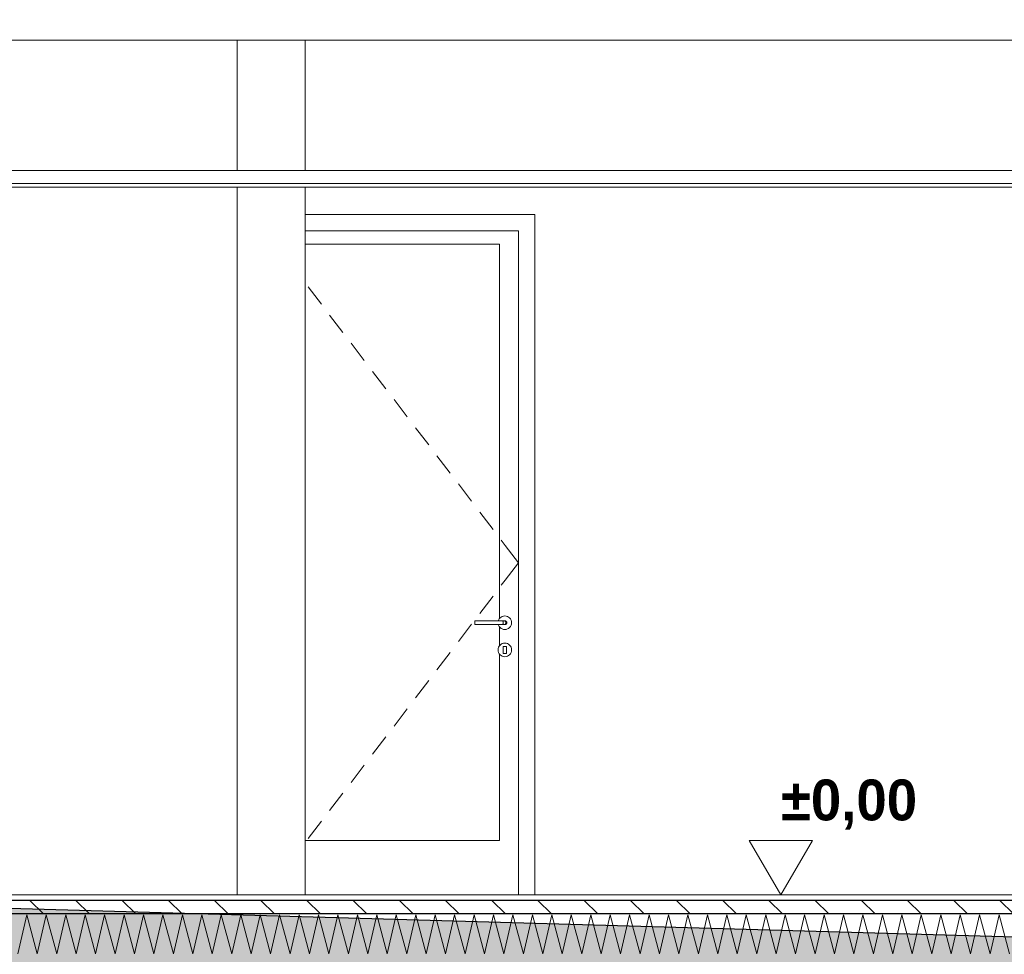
# Model space of a CAD drawing. Header units: millimetres. Extents: x -4481 to 79246, y -53000 to 18468.
# Tile 64 of 79: x 47331 to 50948, y -218 to 3215. Entities that reach past the tile are written whole.
import ezdxf

# ---------------------------------------------------------------- set-up
doc = ezdxf.new("R2010")
doc.units = ezdxf.units.MM
doc.header["$MEASUREMENT"] = 0
for name, color, linetype in [('Nouveau_0', 7, 'Continuous'), ('Nouveau_2D - Cotations pour 100ème', 7, 'Continuous'), ('Nouveau__ DÉBLAIS REMBLAIS', 7, 'Continuous'), ('Nouveau__Constr - Poutres', 7, 'Continuous'), ('Nouveau__Plafonds', 7, 'Continuous'), ('Nouveau__Sols - Dalles', 7, 'Continuous'), ('Nouveau_Portes Archicad', 7, 'Continuous'), ('Terrain - original', 7, 'Continuous')]:
    doc.layers.add(name, color=color, linetype=linetype)
doc.styles.add('STYLE_GENERE_1', font='GOTHIC.TTF')
doc.styles.add('STYLE_GENERE_2', font='arial.ttf')
doc.linetypes.add('_TN', pattern='A,0,[2,PROJET COUPE BB1.Shx,S=63.492063,R=0,X=0,Y=0],-8000,0', length=8000)
doc.dimstyles.new('STYLE_GENERE__10', dxfattribs={"dimtxt": 175, "dimasz": 95, "dimexe": 0.18, "dimexo": 30247.210424, "dimgap": 0, "dimtad": 1, "dimlfac": 0.001, "dimzin": 0, "dimdsep": 46, "dimtxsty": 'STYLE_GENERE_2', "dimblk": 'ARROWHEAD_6', "dimblk1": 'ARROWHEAD_6', "dimblk2": 'ARROWHEAD_6', "dimcen": 0.09, "dimclrd": 1, "dimclre": 1, "dimclrt": 1, "dimazin": 0, "dimtfac": 1, "dimtdec": 4, "dimtmove": 0, "dimatfit": 3, "dimfxl": 0, "dimtolj": 1, "dimtzin": 0, "dimarcsym": 0})
doc.dimstyles.new('STYLE_GENERE__5', dxfattribs={"dimtxt": 150, "dimasz": 95, "dimexe": 0.18, "dimexo": 21959.829925, "dimgap": 0, "dimtad": 1, "dimlfac": 0.001, "dimzin": 0, "dimdsep": 46, "dimtxsty": 'STYLE_GENERE_2', "dimblk": 'ARROWHEAD_6', "dimblk1": 'ARROWHEAD_6', "dimblk2": 'ARROWHEAD_6', "dimcen": 0.09, "dimclrd": 7, "dimclre": 7, "dimclrt": 7, "dimazin": 0, "dimtfac": 1, "dimtdec": 4, "dimtmove": 0, "dimatfit": 3, "dimfxl": 0, "dimtolj": 1, "dimtzin": 0, "dimarcsym": 0})
doc.dimstyles.new('STYLE_GENERE__7', dxfattribs={"dimtxt": 150, "dimasz": 95, "dimexe": 0.18, "dimexo": 28568.917041, "dimgap": 0, "dimtad": 1, "dimlfac": 0.001, "dimzin": 0, "dimdsep": 46, "dimtxsty": 'STYLE_GENERE_2', "dimblk": 'ARROWHEAD_6', "dimblk1": 'ARROWHEAD_6', "dimblk2": 'ARROWHEAD_6', "dimcen": 0.09, "dimclrd": 7, "dimclre": 7, "dimclrt": 7, "dimazin": 0, "dimtfac": 1, "dimtdec": 4, "dimtmove": 0, "dimatfit": 3, "dimfxl": 0, "dimtolj": 1, "dimtzin": 0, "dimarcsym": 0})

# ---------------------------------------------------------------- blocks, each defined once
blk = doc.blocks.new('Élément de coupe_35')
at = {"layer": 'Nouveau_0', "color": 7, "linetype": 'Continuous', "lineweight": 13}
for p, q in [((48129.3, 2661), (48129.3, 3140)), ((48379.3, 2661), (48379.3, 3140)), ((48129.3, 0), (48129.3, 2600)), ((48379.3, 0), (48379.3, 2600))]:
    blk.add_line(p, q, dxfattribs=at)
blk = doc.blocks.new('*X59')
at = {"layer": 'Nouveau__Sols - Dalles', "color": 250, "linetype": 'Continuous', "lineweight": 5}
for p, q in [((47324, -216.4), (47357.1, -73.6)), ((47357.1, -73.6), (47395.4, -216.4)), ((47395.4, -216.4), (47428.6, -73.6)), ((47428.6, -73.6), (47466.8, -216.4)), ((47466.8, -216.4), (47500, -73.6)), ((47500, -73.6), (47538.3, -216.4)), ((47538.3, -216.4), (47571.4, -73.6)), ((47571.4, -73.6), (47609.7, -216.4)), ((47609.7, -216.4), (47642.9, -73.6)), ((47642.9, -73.6), (47681.1, -216.4)), ((47681.1, -216.4), (47714.3, -73.6)), ((47714.3, -73.6), (47752.5, -216.4)), ((47752.5, -216.4), (47785.7, -73.6)), ((47785.7, -73.6), (47824, -216.4)), ((47824, -216.4), (47857.1, -73.6)), ((47857.1, -73.6), (47895.4, -216.4)), ((47895.4, -216.4), (47928.6, -73.6)), ((47928.6, -73.6), (47966.8, -216.4)), ((47966.8, -216.4), (48000, -73.6)), ((48000, -73.6), (48038.3, -216.4)), ((48038.3, -216.4), (48071.4, -73.6)), ((48071.4, -73.6), (48109.7, -216.4)), ((48109.7, -216.4), (48142.9, -73.6)), ((48142.9, -73.6), (48181.1, -216.4)), ((48181.1, -216.4), (48214.3, -73.6)), ((48214.3, -73.6), (48252.5, -216.4)), ((48252.5, -216.4), (48285.7, -73.6)), ((48285.7, -73.6), (48324, -216.4)), ((48324, -216.4), (48357.1, -73.6)), ((48357.1, -73.6), (48395.4, -216.4)), ((48395.4, -216.4), (48428.6, -73.6)), ((48428.6, -73.6), (48466.8, -216.4)), ((48466.8, -216.4), (48500, -73.6)), ((48500, -73.6), (48538.3, -216.4)), ((48538.3, -216.4), (48571.4, -73.6)), ((48571.4, -73.6), (48609.7, -216.4)), ((48609.7, -216.4), (48642.9, -73.6)), ((48642.9, -73.6), (48681.1, -216.4)), ((48681.1, -216.4), (48714.3, -73.6)), ((48714.3, -73.6), (48752.5, -216.4)), ((48752.5, -216.4), (48785.7, -73.6)), ((48785.7, -73.6), (48824, -216.4)), ((48824, -216.4), (48857.1, -73.6)), ((48857.1, -73.6), (48895.4, -216.4)), ((48895.4, -216.4), (48928.6, -73.6)), ((48928.6, -73.6), (48966.8, -216.4)), ((48966.8, -216.4), (49000, -73.6)), ((49000, -73.6), (49038.3, -216.4)), ((49038.3, -216.4), (49071.4, -73.6)), ((49071.4, -73.6), (49109.7, -216.4)), ((49109.7, -216.4), (49142.9, -73.6)), ((49142.9, -73.6), (49181.1, -216.4)), ((49181.1, -216.4), (49214.3, -73.6)), ((49214.3, -73.6), (49252.5, -216.4)), ((49252.5, -216.4), (49285.7, -73.6)), ((49285.7, -73.6), (49324, -216.4)), ((49324, -216.4), (49357.1, -73.6)), ((49357.1, -73.6), (49395.4, -216.4)), ((49395.4, -216.4), (49428.6, -73.6)), ((49428.6, -73.6), (49466.8, -216.4)), ((49466.8, -216.4), (49500, -73.6)), ((49500, -73.6), (49538.3, -216.4)), ((49538.3, -216.4), (49571.4, -73.6)), ((49571.4, -73.6), (49609.7, -216.4)), ((49609.7, -216.4), (49642.9, -73.6)), ((49642.9, -73.6), (49681.1, -216.4)), ((49681.1, -216.4), (49714.3, -73.6)), ((49714.3, -73.6), (49752.5, -216.4)), ((49752.5, -216.4), (49785.7, -73.6)), ((49785.7, -73.6), (49824, -216.4)), ((49824, -216.4), (49857.1, -73.6)), ((49857.1, -73.6), (49895.4, -216.4)), ((49895.4, -216.4), (49928.6, -73.6)), ((49928.6, -73.6), (49966.8, -216.4)), ((49966.8, -216.4), (50000, -73.6)), ((50000, -73.6), (50038.3, -216.4)), ((50038.3, -216.4), (50071.4, -73.6)), ((50071.4, -73.6), (50109.7, -216.4)), ((50109.7, -216.4), (50142.9, -73.6)), ((50142.9, -73.6), (50181.1, -216.4)), ((50181.1, -216.4), (50214.3, -73.6)), ((50214.3, -73.6), (50252.5, -216.4)), ((50252.5, -216.4), (50285.7, -73.6)), ((50285.7, -73.6), (50324, -216.4)), ((50324, -216.4), (50357.1, -73.6)), ((50357.1, -73.6), (50395.4, -216.4)), ((50395.4, -216.4), (50428.6, -73.6)), ((50428.6, -73.6), (50466.8, -216.4)), ((50466.8, -216.4), (50500, -73.6)), ((50500, -73.6), (50538.3, -216.4)), ((50538.3, -216.4), (50571.4, -73.6)), ((50571.4, -73.6), (50609.7, -216.4)), ((50609.7, -216.4), (50642.9, -73.6)), ((50642.9, -73.6), (50681.1, -216.4)), ((50681.1, -216.4), (50714.3, -73.6)), ((50714.3, -73.6), (50752.5, -216.4)), ((50752.5, -216.4), (50785.7, -73.6)), ((50785.7, -73.6), (50824, -216.4)), ((50824, -216.4), (50857.1, -73.6)), ((50857.1, -73.6), (50895.4, -216.4)), ((50895.4, -216.4), (50928.6, -73.6)), ((50928.6, -73.6), (50966.8, -216.4))]:
    blk.add_line(p, q, dxfattribs=at)
blk = doc.blocks.new('Élément de coupe_51')
at = {"layer": 'Nouveau__Sols - Dalles', "linetype": 'Continuous', "lineweight": 5}
h = blk.add_hatch(dxfattribs=at)
h.set_pattern_fill('__MAÇONNERIE', style=0, pattern_type=2)
h.set_pattern_definition([(135, (0, 0), (84.85281, 84.85281), [])])
h.paths.add_polyline_path([(59978, -20), (24922, -20), (24922, -70), (59978, -70)])
at = {"layer": 'Nouveau__Sols - Dalles', "color": 7, "linetype": 'Continuous', "lineweight": 5}
blk.add_line((54107, 0), (44943, 0), dxfattribs=at)
at = {"layer": 'Nouveau__Sols - Dalles', "color": 7, "linetype": 'Continuous', "lineweight": 30}
for p, q in [((59978, -20), (24922, -20)), ((59978, -70), (24922, -70))]:
    blk.add_line(p, q, dxfattribs=at)
at = {"layer": 'Nouveau__Sols - Dalles', "lineweight": 0}
blk.add_blockref('*X59', (0, 0), dxfattribs=at)
blk = doc.blocks.new('Élément de coupe_79')
at = {"layer": 'Nouveau_Portes Archicad', "color": 7, "linetype": 'Continuous', "lineweight": 13}
for p, q in [((48379.3, 2500), (49223, 2500)), ((49223, 2500), (49223, 2440)), ((49163, 2440), (48379.3, 2440)), ((49163, 0), (49163, 2440)), ((49223, 2440), (49223, 0)), ((48379.3, 2390), (49093, 2390)), ((49093, 2390), (49093, 1014.8)), ((48390.6, 2233.2), (48439.1, 2169.6)), ((48469.4, 2129.8), (48517.9, 2066.2)), ((48548.2, 2026.5), (48596.7, 1962.8)), ((48627.1, 1923.1), (48675.6, 1859.4)), ((48705.9, 1819.7), (48754.4, 1756.1)), ((48784.7, 1716.3), (48833.2, 1652.7)), ((48863.5, 1612.9), (48912, 1549.3)), ((48942.3, 1509.5), (48990.8, 1445.9)), ((49021.1, 1406.1), (49069.6, 1342.5)), ((49099.9, 1302.7), (49114.5, 1283.6)), ((49114.5, 1283.6), (49163, 1220)), ((49114.5, 1156.4), (49163, 1220)), ((49099.9, 1137.3), (49114.5, 1156.4)), ((49021.1, 1033.9), (49069.6, 1097.5)), ((49089.9, 1009.6), (49092.2, 1013.9)), ((49092.2, 1013.9), (49095.3, 1017.7)), ((49095.3, 1017.7), (49099.1, 1020.8)), ((49099.1, 1020.8), (49103.4, 1023.1)), ((49103.4, 1023.1), (49108.1, 1024.5)), ((49108.1, 1024.5), (49113, 1025)), ((49113, 1025), (49117.9, 1024.5)), ((49117.9, 1024.5), (49122.6, 1023.1)), ((49122.6, 1023.1), (49126.9, 1020.8)), ((49126.9, 1020.8), (49130.7, 1017.7)), ((49130.7, 1017.7), (49133.8, 1013.9)), ((49133.8, 1013.9), (49136.1, 1009.6)), ((48942.3, 930.5), (48990.8, 994.1)), ((49094, 1007), (49003, 1007)), ((49003, 1006.9), (49003, 1006.5)), ((49003, 1006.5), (49003, 1005.8)), ((49003, 1005.8), (49003, 1004.9)), ((49003, 1004.9), (49003, 1003.9)), ((49003, 1003.9), (49003, 1002.7)), ((49003, 1002.7), (49003, 1001.4)), ((49003, 1001.4), (49003, 1000)), ((49003, 1000), (49003, 998.6)), ((49003, 998.6), (49003, 997.3)), ((49003, 997.3), (49003, 996.1)), ((49003, 996.1), (49003, 995.1)), ((49003, 995.1), (49003, 994.2)), ((49003, 994.2), (49003, 993.5)), ((49003, 993.5), (49003, 993.1)), ((49094, 993), (49003, 993)), ((49089.1, 1007), (49089.9, 1009.6)), ((49089.9, 990.4), (49089.1, 993)), ((49092.2, 986.1), (49089.9, 990.4)), ((49095.3, 982.3), (49092.2, 986.1)), ((49093, 985.2), (49093, 914.8)), ((49103.5, 1007), (49094, 1007)), ((49103.5, 993), (49094, 993)), ((49099.1, 979.2), (49095.3, 982.3)), ((49103.4, 976.9), (49099.1, 979.2)), ((49108.1, 975.5), (49103.4, 976.9)), ((49110.5, 1007), (49103.5, 1007)), ((49110.5, 993), (49103.5, 993)), ((49105.5, 1005.8), (49106.1, 1004.9)), ((49106.1, 995.1), (49105.5, 994.2)), ((49106.1, 1004.9), (49106.5, 1003.9)), ((49106.5, 996.1), (49106.1, 995.1)), ((49106.5, 1003.9), (49106.8, 1002.7)), ((49106.8, 997.3), (49106.5, 996.1)), ((49106.8, 1002.7), (49107.1, 1001.4)), ((49107.1, 998.6), (49106.8, 997.3)), ((49107.1, 1001.4), (49107.1, 1000)), ((49107.1, 1000), (49107.1, 998.6)), ((49113, 1007), (49110.5, 1007)), ((49113, 993), (49110.5, 993)), ((49113, 1007), (49114.4, 1006.9)), ((49114.4, 993.1), (49113, 993)), ((49113.9, 1005.8), (49114.9, 1004.9)), ((49114.9, 995.1), (49113.9, 994.2)), ((49114.4, 1006.9), (49115.7, 1006.5)), ((49115.7, 993.5), (49114.4, 993.1)), ((49114.9, 1004.9), (49115.7, 1003.9)), ((49115.7, 996.1), (49114.9, 995.1)), ((49115.7, 1006.5), (49116.9, 1005.8)), ((49115.7, 1003.9), (49116.3, 1002.7)), ((49116.3, 997.3), (49115.7, 996.1)), ((49116.9, 994.2), (49115.7, 993.5)), ((49116.3, 1002.7), (49116.6, 1001.4)), ((49116.6, 998.6), (49116.3, 997.3)), ((49116.6, 1001.4), (49116.7, 1000)), ((49116.7, 1000), (49116.6, 998.6)), ((49116.9, 1005.8), (49117.9, 1004.9)), ((49117.9, 995.1), (49116.9, 994.2)), ((49117.9, 1004.9), (49118.8, 1003.9)), ((49118.8, 996.1), (49117.9, 995.1)), ((49122.6, 976.9), (49117.9, 975.5)), ((49118.8, 1003.9), (49119.5, 1002.7)), ((49119.5, 997.3), (49118.8, 996.1)), ((49119.5, 1002.7), (49119.9, 1001.4)), ((49119.9, 998.6), (49119.5, 997.3)), ((49119.9, 1001.4), (49120, 1000)), ((49120, 1000), (49119.9, 998.6)), ((49126.9, 979.2), (49122.6, 976.9)), ((49130.7, 982.3), (49126.9, 979.2)), ((49133.8, 986.1), (49130.7, 982.3)), ((49136.1, 990.4), (49133.8, 986.1)), ((49136.1, 1009.6), (49137.5, 1004.9)), ((49137.5, 995.1), (49136.1, 990.4)), ((49137.5, 1004.9), (49138, 1000)), ((49138, 1000), (49137.5, 995.1)), ((49113, 975), (49108.1, 975.5)), ((49117.9, 975.5), (49113, 975)), ((49088, 900), (49088.5, 904.9)), ((49088.5, 904.9), (49089.9, 909.6)), ((49089.9, 909.6), (49092.2, 913.9)), ((49092.2, 913.9), (49095.3, 917.7)), ((49095.3, 917.7), (49099.1, 920.8)), ((49099.1, 920.8), (49103.4, 923.1)), ((49103.4, 923.1), (49108.1, 924.5)), ((49119, 913), (49107, 913)), ((49107, 913), (49107, 887)), ((49108.1, 924.5), (49113, 925)), ((49113, 925), (49117.9, 924.5)), ((49117.9, 924.5), (49122.6, 923.1)), ((49119, 887), (49119, 913)), ((49122.6, 923.1), (49126.9, 920.8)), ((49126.9, 920.8), (49130.7, 917.7)), ((49130.7, 917.7), (49133.8, 913.9)), ((49133.8, 913.9), (49136.1, 909.6)), ((49136.1, 909.6), (49137.5, 904.9)), ((49137.5, 904.9), (49138, 900)), ((48863.5, 827.1), (48912, 890.7)), ((49088.5, 895.1), (49088, 900)), ((49089.9, 890.4), (49088.5, 895.1)), ((49092.2, 886.1), (49089.9, 890.4)), ((49095.3, 882.3), (49092.2, 886.1)), ((49093, 885.2), (49093, 200)), ((49099.1, 879.2), (49095.3, 882.3)), ((49103.4, 876.9), (49099.1, 879.2)), ((49108.1, 875.5), (49103.4, 876.9)), ((49107, 887), (49119, 887)), ((49113, 875), (49108.1, 875.5)), ((49117.9, 875.5), (49113, 875)), ((49122.6, 876.9), (49117.9, 875.5)), ((49126.9, 879.2), (49122.6, 876.9)), ((49130.7, 882.3), (49126.9, 879.2)), ((49133.8, 886.1), (49130.7, 882.3)), ((49136.1, 890.4), (49133.8, 886.1)), ((49137.5, 895.1), (49136.1, 890.4)), ((49138, 900), (49137.5, 895.1)), ((48784.7, 723.7), (48833.2, 787.3)), ((48705.9, 620.3), (48754.4, 683.9)), ((48627.1, 516.9), (48675.6, 580.6)), ((48548.2, 413.5), (48596.7, 477.2)), ((48469.4, 310.2), (48517.9, 373.8)), ((48390.6, 206.8), (48439.1, 270.4)), ((49093, 200), (48379.3, 200))]:
    blk.add_line(p, q, dxfattribs=at)
blk = doc.blocks.new('Élément de coupe_172')
at = {"layer": 'Nouveau__Constr - Poutres', "color": 7, "linetype": 'Continuous', "lineweight": 13}
for p, q in [((48254.3, 3140), (44943, 3140)), ((54220, 3140), (48254.3, 3140))]:
    blk.add_line(p, q, dxfattribs=at)
blk = doc.blocks.new('Élément de coupe_255')
at = {"layer": 'Nouveau__Plafonds', "color": 7, "linetype": 'Continuous', "lineweight": 5}
for p, q in [((59800, 2661), (44943, 2661)), ((59800, 2613), (44943, 2613)), ((54107, 2600), (44943, 2600))]:
    blk.add_line(p, q, dxfattribs=at)
blk = doc.blocks.new('Cotation_8', base_point=(50127, 0))
at = {"layer": 'Nouveau_2D - Cotations pour 100ème', "color": 7, "linetype": 'Continuous', "lineweight": 13}
for p, q in [((50127, 0), (50011, 200)), ((50011, 200), (50243, 200)), ((50243, 200), (50127, 0)), ((50127, 0), (49977, 0)), ((50127, 0), (50277, 0))]:
    blk.add_line(p, q, dxfattribs=at)
at = {"layer": 'Nouveau_2D - Cotations pour 100ème', "color": 7, "lineweight": 13, "insert": (50127, 240), "char_height": 150, "attachment_point": 7, "style": 'STYLE_GENERE_1'}
blk.add_mtext('{\\A1;\\fCentury Gothic|b1|i0|c0|p0;±0,00}', dxfattribs=at)
blk = doc.blocks.new('*D434')
at = {"layer": 'Nouveau_2D - Cotations pour 100ème', "color": 7, "linetype": 'Continuous', "lineweight": 13}
for p, q in [((55874.7, 3025), (55774.7, 3125)), ((55918.5, 3075), (55731, 3075)), ((55824.7, 0), (55824.7, 3075)), ((55774.7, 50), (55874.7, -50)), ((55918.5, 0), (47059.8, 0)), ((55824.7, -75), (55824.7, 0))]:
    blk.add_line(p, q, dxfattribs=at)
at = {"layer": 'Nouveau_2D - Cotations pour 100ème', "color": 7, "lineweight": 13, "insert": (55794.7, 1337.3), "char_height": 150, "attachment_point": 7, "rotation": 90, "style": 'STYLE_GENERE_2'}
blk.add_mtext('{\\A1;\\fArial|b1|i0|c0|p0;3,08}', dxfattribs=at)
blk = doc.blocks.new('ARROWHEAD_6')
at = {"color": 0, "linetype": 'Continuous', "lineweight": 0}
for p, q in [((-0.5, -0.5), (0.5, 0.5)), ((0, 0), (-1, 0))]:
    blk.add_line(p, q, dxfattribs=at)
blk = doc.blocks.new('*D438')
at = {"layer": 'Nouveau_2D - Cotations pour 100ème', "color": 7, "linetype": 'Continuous', "lineweight": 13}
for p, q in [((53685.8, 3390), (53785.8, 3290)), ((53829.5, 3340), (53642, 3340)), ((53735.8, 0), (53735.8, 3340)), ((53685.8, 50), (53785.8, -50)), ((53829.5, 0), (53642, 0)), ((53735.8, -75), (53735.8, 0))]:
    blk.add_line(p, q, dxfattribs=at)
at = {"layer": 'Nouveau_2D - Cotations pour 100ème', "color": 7, "lineweight": 13, "char_height": 150, "attachment_point": 7, "rotation": 90, "style": 'STYLE_GENERE_2'}
for s, insert in [('{\\A1;\\fArial|b1|i0|c0|p0;22}', (53662, 3318.4)), ('{\\A1;\\fArial|b1|i0|c0|p0;3,34}', (53705.8, 1469.8))]:
    blk.add_mtext(s, dxfattribs=dict(at, insert=insert))
blk = doc.blocks.new('*D448')
at = {"layer": 'Nouveau_2D - Cotations pour 100ème', "color": 1, "linetype": 'Continuous', "lineweight": 15}
for p, q in [((24322.3, 8220), (24222.3, 8320)), ((24272.3, 8270), (24272.3, 8345)), ((24366, 8270), (24178.5, 8270)), ((24272.3, 826), (24272.3, 8270)), ((24222.3, 876), (24322.3, 776)), ((24366, 826), (24178.5, 826)), ((24272.3, 751), (24272.3, 826))]:
    blk.add_line(p, q, dxfattribs=at)
at = {"layer": 'Nouveau_2D - Cotations pour 100ème', "color": 1, "lineweight": 15, "insert": (24237.3, 4314.4), "char_height": 175, "attachment_point": 7, "rotation": 90, "style": 'STYLE_GENERE_2'}
blk.add_mtext('{\\A1;\\fArial|b1|i0|c0|p0;7,44}', dxfattribs=at)

msp = doc.modelspace()

# ---------------------------------------------------------------- hatches: boundary and pattern name
at = {"layer": 'Nouveau__ DÉBLAIS REMBLAIS', "linetype": 'Continuous', "lineweight": 0}
msp.add_hatch(color=215, dxfattribs=at).paths.add_polyline_path([(13883.426, 1233.746), (14914.566, 1193.916), (16162.295, 1145.927), (17677.009, 1087.833), (19871.646, 1000), (19939.12, 1000), (19969.871, 1000), (24267.032, 825.971), (24639.764, 813.177), (25083.227, 797.615), (26477.699, 742.206), (27107.004, 719.744), (27960.269, 686.658), (31420.815, 549.695), (32476.437, 510.45), (33693.812, 464.29), (35217.137, 404.109), (38344.677, 286.494), (39866.294, 227.071), (41470.828, 163.92), (43099.18, 99.517), (43738.333, 74.572), (45518.006, 0), (45608.072, 0), (53487.089, -226.375), (53954.302, -238.859), (54993.572, -262.272), (56168.433, -286.366), (56785.059, -302.988), (58048.766, -327.45), (60180.673, -365.995), (60668, -379.596), (60687.092, -1000), (24232, -1000), (24232, 0), (20323.878, 0), (20112.313, 0), (19041.291, 140.765), (18340.714, 206.127), (16135.14, 439.882), (14700.945, 596.561), (13021.748, 784.003), (9212, 1208.656), (9212, 1388.347), (9711.479, 1371.817)])

# ---------------------------------------------------------------- linework, layer by layer
at = {"layer": 'Terrain - original', "color": 1, "linetype": '_TN', "lineweight": 25}
msp.add_line((53487.089, -226.375), (45931.682, -11.079), dxfattribs=at)

# ---------------------------------------------------------------- block references
at = {"layer": 'Nouveau_0', "lineweight": 0}
msp.add_blockref('Élément de coupe_35', (0, 0), dxfattribs=at)
at = {"layer": 'Nouveau_2D - Cotations pour 100ème', "color": 7, "linetype": 'Continuous', "lineweight": 13}
msp.add_blockref('Cotation_8', (50126.995, 0), dxfattribs=at)
at = {"layer": 'Nouveau__Constr - Poutres', "lineweight": 0}
msp.add_blockref('Élément de coupe_172', (0, 0), dxfattribs=at)
at = {"layer": 'Nouveau__Plafonds', "lineweight": 0}
msp.add_blockref('Élément de coupe_255', (0, 0), dxfattribs=at)
at = {"layer": 'Nouveau__Sols - Dalles', "lineweight": 0}
msp.add_blockref('Élément de coupe_51', (0, 0), dxfattribs=at)
at = {"layer": 'Nouveau_Portes Archicad', "lineweight": 0}
msp.add_blockref('Élément de coupe_79', (0, 0), dxfattribs=at)

# ---------------------------------------------------------------- dimensions: what is measured, and where the dimension line sits
at = {"layer": 'Nouveau_2D - Cotations pour 100ème', "color": 1, "linetype": 'Continuous', "lineweight": 15}
dim = msp.add_linear_dim(base=(24272.278, 8270), p1=(24267.032, 825.971), p2=(54596, 8270), angle=90, dimstyle='STYLE_GENERE__10', dxfattribs=at)
dim.commit()
dim.dimension.update_dxf_attribs({"geometry": '*D448', "text_midpoint": (24149.778, 4540.982), "dimtype": 160, "text_rotation": 90})
at = {"layer": 'Nouveau_2D - Cotations pour 100ème', "color": 7, "linetype": 'Continuous', "lineweight": 13}
for base, p1, p2, dimstyle, picture, middle in [((53735.764, 3340), (25100, 0), (25100, 3340), 'STYLE_GENERE__7', '*D438', (53630.764, 1663.997)), ((55824.711681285, 3075), (25099.999992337, 0), (58394.500612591, 3075), 'STYLE_GENERE__5', '*D434', (55719.711680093, 1531.497007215))]:
    dim = msp.add_linear_dim(base=base, p1=p1, p2=p2, angle=90, dimstyle=dimstyle, dxfattribs=at)
    dim.commit()
    dim.dimension.update_dxf_attribs({"geometry": picture, "text_midpoint": middle, "dimtype": 160, "text_rotation": 90})

doc.saveas('drawing.dxf')
